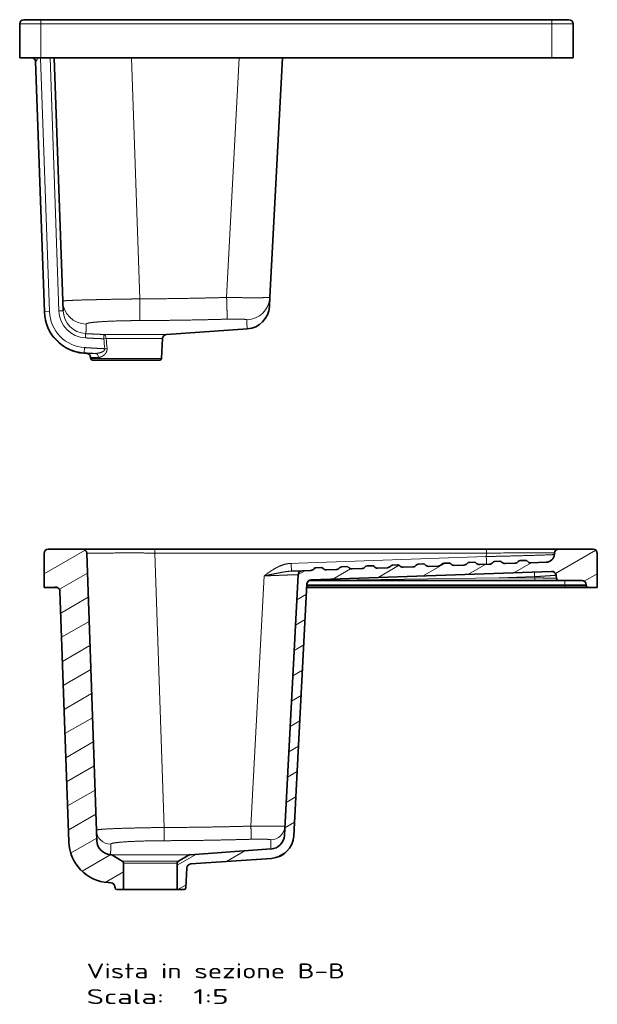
# Model space of a CAD drawing. Extents: x 34 to 383, y 7 to 271.
# Tile 3 of 3: x 247 to 383, y 40 to 271. Entities that reach past the tile are written whole.
import ezdxf
from ezdxf.enums import TextEntityAlignment as Align

# ---------------------------------------------------------------- set-up
doc = ezdxf.new("R2010")
doc.units = 0
doc.layers.get('0').update_dxf_attribs({"lineweight": 13})
doc.styles.get("Standard").update_dxf_attribs({"font": 'isocp.shx'})

# ---------------------------------------------------------------- blocks, each defined once
blk = doc.blocks.new('BLOCK14')
at = {"color": 7, "lineweight": 35}
for p, q in [((5, 0), (25, 0)), ((25, 0), (625, 0)), ((625, 0), (645, 0)), ((0, -45), (0, -5)), ((650, -45), (650, -5)), ((25, -45), (0, -45)), ((25, -45), (625, -45)), ((40.6, -45), (50.5, -330.7)), ((293.9, -326.2), (308.7, -45)), ((308.7, -45), (612, -45)), ((612, -45), (639, -45)), ((650, -45), (625, -45)), ((18.7, -49.3), (29, -343.1)), ((172.5, -369.9), (267.4, -363.3)), ((167.8, -374.6), (166.6, -398.1)), ((164.6, -400), (85.4, -400)), ((93.5, -400), (156.5, -400))]:
    blk.add_line(p, q, dxfattribs=at)
at = {"color": 7, "lineweight": 13, "ltscale": 0.125}
for p, q in [((25, 0), (25, -5)), ((625, 0), (625, -5)), ((50.9, -341.9), (45.9, -342.1))]:
    blk.add_line(p, q, dxfattribs=at)
at = {"color": 7, "lineweight": 13}
for p, q in [((0, -5), (25, -5)), ((25, -45), (25, -5)), ((25, -5), (625, -5)), ((625, -5), (650, -5)), ((625, -45), (625, -5)), ((24.6, -45), (35, -342.9)), ((45.9, -342.1), (35.6, -45)), ((131.3, -45), (141.2, -328)), ((243.1, -326.4), (257.8, -45)), ((99, -369.9), (172.5, -369.9)), ((101.5, -374.6), (167.8, -374.6)), ((166.6, -398.1), (83.4, -398.1))]:
    blk.add_line(p, q, dxfattribs=at)
at = {"color": 7, "lineweight": 35, "ltscale": 0.124214}
blk.add_line((11, -45), (16, -45), dxfattribs=at)
at = {"color": 7, "lineweight": 35, "ltscale": 0.279807}
blk.add_line((50.5, -330.7), (50.9, -341.9), dxfattribs=at)
at = {"color": 7, "lineweight": 35, "ltscale": 0.266643}
blk.add_line((293.4, -336.8), (293.9, -326.2), dxfattribs=at)
at = {"color": 7, "lineweight": 13, "ltscale": 0.15}
blk.add_line((29, -343.1), (35, -342.9), dxfattribs=at)
at = {"color": 7, "lineweight": 35, "ltscale": 0.014673}
blk.add_line((29, -343.1), (29, -343.7), dxfattribs=at)
at = {"color": 7, "lineweight": 13, "ltscale": 0.124875}
blk.add_line((77.4, -368.9), (77.2, -373.9), dxfattribs=at)
at = {"color": 7, "lineweight": 13, "ltscale": 0.124787}
blk.add_line((99, -369.9), (98.8, -374.9), dxfattribs=at)
at = {"color": 7, "lineweight": 13, "ltscale": 0.068726}
blk.add_line((101.5, -374.6), (98.8, -374.9), dxfattribs=at)
at = {"color": 7, "lineweight": 35, "ltscale": 0.080778}
blk.add_line((75.5, -391.8), (78.7, -392.1), dxfattribs=at)
at = {"color": 7, "lineweight": 13, "ltscale": 0.149904}
blk.add_line((76.3, -385.3), (75.9, -391.3), dxfattribs=at)
at = {"color": 7, "lineweight": 13, "ltscale": 0.260438}
blk.add_line((89.1, -392.1), (78.7, -392.1), dxfattribs=at)
at = {"color": 7, "lineweight": 13, "ltscale": 0.066622}
blk.add_line((102.6, -386.3), (99.9, -386.6), dxfattribs=at)
at = {"color": 7, "lineweight": 35, "ltscale": 0.033104}
blk.add_line((83.3, -396.8), (83.4, -398.1), dxfattribs=at)
at = {"color": 7, "lineweight": 13, "ltscale": 0.234321}
blk.add_line((92.7, -396.8), (83.3, -396.8), dxfattribs=at)
at = {"color": 7, "lineweight": 35}
for centre, radius, start, end in [((5, -5), 5, 90, 180), ((645, -5), 5, 0, 90), ((13.7, -49.5), 5, 2, 63.043), ((79, -342), 50, 182, 266), ((265.4, -335.4), 28, 274, 357), ((172.8, -374.9), 5, 94, 177), ((78.3, -397), 5, 3, 86), ((85.4, -398), 2, 182.9999, 269.9999), ((164.6, -398), 2, 270, 357.0001)]:
    blk.add_arc(centre, radius, start, end, dxfattribs=at)
at = {"color": 7, "lineweight": 13}
for centre, radius, start, end in [((3972, -4.7), 3890.9, 185.4601, 185.633), ((4740.4, 36.4), 4657, 185.0635, 185.208), ((72.3, -388.6), 4.52, 313.7337, 322.7367), ((210.2, 1836), 2231.4, 266.5494, 266.8881)]:
    blk.add_arc(centre, radius, start, end, dxfattribs=at)
for centre, major_axis, ratio, start_param, end_param in [((78.5, -329.7), (28, 1), 0.997666, 3.141593, 4.662893), ((266, -324.7), (28, -1.5), 0.998116, 4.798227, 6.283163), ((78.9, -341.4), (0, -50), 0.999491, 4.746662, 6.222568), ((78.9, -341.4), (-0.3, -44), 0.999335, 4.753022, 6.22891), ((78.9, -340.9), (0.4, -33), 0.998972, 4.734166, 6.216503), ((78.9, -340.9), (0.3, -28), 0.998611, 4.737075, 6.219387), ((98.8, -374.9), (0, -5), 0.548065, 1.623156, 3.071779), ((88.8, -397), (0, -5), 0.775062, 1.623157, 3.07178)]:
    blk.add_ellipse(centre, major_axis=major_axis, ratio=ratio, start_param=start_param, end_param=end_param, dxfattribs=at)
for points, knots in [([(20.8, -45), (20.7, -45.4), (20.6, -45.8), (20.5, -46.2), (20.3, -47.1), (19.9, -47.9), (19.7, -48.2), (19.3, -48.8), (19, -49.1), (18.8, -49.2), (18.8, -49.2), (18.7, -49.3), (18.7, -49.3), (18.7, -49.3), (18.7, -49.3)], [0, 0, 0, 0, 0, 0, 3.179701, 3.179701, 3.179701, 7.383808, 7.383808, 7.383808, 12.275856, 12.275856, 12.275856, 12.29771, 12.29771, 12.29771, 12.29771, 12.29771, 12.29771]), ([(50.5, -330.7), (50.5, -330.6), (51.2, -330.4), (52.5, -330.3), (57.2, -329.9), (65.2, -329.6), (70.8, -329.4), (83.2, -329.1), (97.5, -328.8), (104.8, -328.6), (116.5, -328.4), (128.4, -328.2), (132.7, -328.2), (137, -328.1), (141.2, -328)], [0, 0, 0, 0, 0, 0, 38.657455, 38.657455, 38.657455, 94.559959, 94.559959, 94.559959, 148.461827, 148.461827, 148.461827, 177.864776, 177.864776, 177.864776, 177.864776, 177.864776, 177.864776]), ([(243.1, -326.4), (231, -326.7), (218.9, -327), (206.7, -327.3), (186.4, -327.6), (166, -327.9), (157.7, -328), (149.5, -328), (141.2, -328)], [0, 0, 0, 0, 0, 0, 92.122452, 92.122452, 92.122452, 154.068752, 154.068752, 154.068752, 154.068752, 154.068752, 154.068752]), ([(141.2, -328), (141.2, -330.4), (141.2, -332.7), (141.3, -334.9), (141.3, -339.3), (141.3, -343.6), (141.3, -345.5), (141.3, -348.5), (141.3, -351), (141.3, -351.8), (141.3, -352.7), (141.3, -353.3), (141.3, -353.4), (141.3, -353.5), (141.3, -353.5)], [0, 0, 0, 0, 0, 0, 12.588468, 12.588468, 12.588468, 24.176516, 24.176516, 24.176516, 29.74794, 29.74794, 29.74794, 31.558992, 31.558992, 31.558992, 31.558992, 31.558992, 31.558992]), ([(243.1, -326.4), (247.4, -326.5), (251.7, -326.5), (255.9, -326.6), (264.1, -326.6), (272, -326.7), (275.7, -326.7), (282, -326.7), (287.2, -326.6), (289.3, -326.5), (291.9, -326.4), (293.4, -326.3), (293.7, -326.3), (293.9, -326.2), (293.9, -326.2)], [0, 0, 0, 0, 0, 0, 27.855375, 27.855375, 27.855375, 53.918628, 53.918628, 53.918628, 74.774554, 74.774554, 74.774554, 86.743541, 86.743541, 86.743541, 86.743541, 86.743541, 86.743541]), ([(243.1, -326.4), (243.1, -328.7), (243.2, -331), (243.3, -333.3), (243.4, -337.7), (243.5, -342), (243.6, -343.9), (243.7, -346.9), (243.7, -349.4), (243.8, -350.2), (243.8, -351.1), (243.8, -351.6), (243.8, -351.7), (243.8, -351.8), (243.8, -351.9)], [0, 0, 0, 0, 0, 0, 12.627423, 12.627423, 12.627423, 24.233446, 24.233446, 24.233446, 29.764479, 29.764479, 29.764479, 31.590324, 31.590324, 31.590324, 31.590324, 31.590324, 31.590324]), ([(78.1, -357.7), (78.1, -358.2), (78.1, -358.7), (78.1, -359.2), (78.1, -360.5), (78.1, -361.8), (78.1, -362.5), (78.1, -363.8), (78, -365), (78, -365.5), (77.9, -366.2), (77.8, -366.8), (77.8, -367), (77.7, -367.6), (77.6, -368.1), (77.6, -368.4), (77.5, -368.7), (77.4, -368.9)], [0, 0, 0, 0, 0, 0, 53.601818, 53.601818, 53.601818, 133.498803, 133.498803, 133.498803, 186.856732, 186.856732, 186.856732, 213.649052, 213.649052, 213.649052, 267.30883, 267.30883, 267.30883, 267.30883, 267.30883, 267.30883]), ([(78.1, -357.7), (78.1, -357.2), (79.1, -356.7), (81.3, -356.2), (87.6, -355.3), (97.3, -354.7), (103.1, -354.4), (113.9, -353.9), (125.8, -353.7), (130.9, -353.6), (136.1, -353.6), (141.3, -353.5)], [0, 0, 0, 0, 0, 0, 58.608328, 58.608328, 58.608328, 119.059908, 119.059908, 119.059908, 163.115601, 163.115601, 163.115601, 163.115601, 163.115601, 163.115601]), ([(243.8, -351.9), (231.7, -352.2), (219.6, -352.5), (207.3, -352.8), (186.8, -353.1), (166.2, -353.4), (157.9, -353.4), (149.6, -353.5), (141.3, -353.5)], [0, 0, 0, 0, 0, 0, 92.369623, 92.369623, 92.369623, 154.502818, 154.502818, 154.502818, 154.502818, 154.502818, 154.502818]), ([(243.8, -351.9), (246, -351.8), (248.2, -351.8), (250.4, -351.7), (255.7, -351.7), (260.3, -351.8), (262.7, -351.9), (265.3, -352.1), (266.5, -352.4), (266.8, -352.5), (266.9, -352.5), (266.9, -352.6)], [0, 0, 0, 0, 0, 0, 22.846739, 22.846739, 22.846739, 56.692781, 56.692781, 56.692781, 71.641215, 71.641215, 71.641215, 71.641215, 71.641215, 71.641215]), ([(267.4, -363.3), (267.4, -363.3), (267.4, -363.3), (267.3, -362.8), (267.3, -362.6), (267.2, -362.4), (267.2, -362.1), (267.1, -361.2), (267, -360.1), (267, -359.4), (266.9, -357.6), (266.9, -355.8), (266.9, -354.7), (266.9, -353.7), (266.9, -352.6)], [0, 0, 0, 0, 0, 0, 0.494271, 0.494271, 0.494271, 63.874445, 63.874445, 63.874445, 168.099541, 168.099541, 168.099541, 285.05987, 285.05987, 285.05987, 285.05987, 285.05987, 285.05987]), ([(99, -369.9), (96.8, -369.8), (94.5, -369.7), (92.1, -369.6), (87.9, -369.4), (83.3, -369.2), (81.4, -369.1), (79.4, -369), (77.4, -368.9)], [0, 0, 0, 0, 0, 0, 32.013645, 32.013645, 32.013645, 54.130929, 54.130929, 54.130929, 54.130929, 54.130929, 54.130929]), ([(98.8, -374.9), (97, -374.8), (95.1, -374.8), (93.1, -374.7), (89, -374.5), (84.5, -374.3), (82.2, -374.2), (79.7, -374), (77.2, -373.9)], [674.312768, 674.312768, 674.312768, 674.312768, 674.312768, 674.312768, 699.064503, 699.064503, 699.064503, 723.952956, 723.952956, 723.952956, 723.952956, 723.952956, 723.952956]), ([(76.3, -385.3), (81.5, -385.6), (86.3, -385.9), (90.5, -386.1), (94.8, -386.4), (98.6, -386.5), (99, -386.6), (99.5, -386.6), (99.9, -386.6)], [113.229146, 113.229146, 113.229146, 113.229146, 113.229146, 113.229146, 161.452025, 161.452025, 161.452025, 168.312803, 168.312803, 168.312803, 168.312803, 168.312803, 168.312803]), ([(99.9, -386.6), (99.9, -386.7), (100, -386.8), (100, -386.9), (100, -387.1), (100, -387.4), (99.9, -387.5), (99.8, -387.8), (99.7, -388), (99.7, -388.1), (99.5, -388.4), (99.4, -388.6), (99.3, -388.7), (99.1, -388.9), (98.8, -389.1), (98.7, -389.2), (98.4, -389.5), (98.1, -389.7), (97.9, -389.8), (97, -390.3), (96.2, -390.7), (95.5, -391), (93.8, -391.5), (92.1, -391.9), (91.1, -392), (90.1, -392.1), (89.1, -392.1)], [0, 0, 0, 0, 0, 0, 1.095859, 1.095859, 1.095859, 2.687686, 2.687686, 2.687686, 4.290019, 4.290019, 4.290019, 6.175676, 6.175676, 6.175676, 8.633382, 8.633382, 8.633382, 11.896799, 11.896799, 11.896799, 23.278234, 23.278234, 23.278234, 38.127603, 38.127603, 38.127603, 38.127603, 38.127603, 38.127603]), ([(102.6, -386.3), (102.6, -386.8), (102.6, -387.2), (102.6, -387.6), (102.5, -388.2), (102.4, -388.8), (102.4, -388.9), (102.3, -389.3), (102.2, -389.6), (102.1, -389.8), (101.9, -390.2), (101.8, -390.5), (101.7, -390.7), (101.5, -391.1), (101.3, -391.4), (101.2, -391.6), (100.9, -392), (100.6, -392.4), (100.5, -392.6), (99.9, -393.2), (99.4, -393.7), (99, -394.1), (98.1, -394.8), (97.3, -395.3), (96.8, -395.6), (95.8, -396.1), (94.7, -396.5), (94, -396.7), (93.4, -396.8), (92.7, -396.8)], [0, 0, 0, 0, 0, 0, 3.183098, 3.183098, 3.183098, 4.429574, 4.429574, 4.429574, 6.28589, 6.28589, 6.28589, 8.28994, 8.28994, 8.28994, 10.739775, 10.739775, 10.739775, 13.714231, 13.714231, 13.714231, 21.148774, 21.148774, 21.148774, 28.761346, 28.761346, 28.761346, 39.424538, 39.424538, 39.424538, 39.424538, 39.424538, 39.424538])]:
    blk.add_open_spline(points, degree=5, knots=knots, dxfattribs=at)
blk = doc.blocks.new('BLOCK15')
at = {"color": 7, "lineweight": 13}
for s, p, p2 in [('Scala:', (-534.5, -50), (-534.5, -141.1)), ('Vista in sezione B-B', (-504.3, -50), (-504.3, -353.6)), ('  1:5', (-534.5, -141.1), (-534.5, -217))]:
    blk.add_text(s, height=17.5, rotation=270, dxfattribs=at).set_placement(p, p2, align=Align.FIT)
blk = doc.blocks.new('BLOCK16')
at = {"color": 7, "lineweight": 35, "ltscale": 0.275}
for p, q in [((-45, 0), (-45, -11)), ((-45, -639), (-45, -650))]:
    blk.add_line(p, q, dxfattribs=at)
at = {"color": 7, "lineweight": 35}
for p, q in [((-5, 0), (-45, 0)), ((0, -5), (0, -45.2)), ((-343.7, -29), (-49.3, -18.7)), ((0, -130), (0, -45.2)), ((-342.5, -62), (-4.8, -50.2)), ((-400, -93.5), (-400, -156.5)), ((-369.1, -93.5), (-400, -93.5)), ((0, -519.9), (0, -130)), ((-369.1, -156.5), (-400, -156.5)), ((-374.6, -167.8), (-398.1, -166.6)), ((-369.9, -172.5), (-363.3, -267.4)), ((-359, -171.7), (-352.3, -266.6)), ((-336.2, -282.4), (-30.1, -298.4)), ((-336.8, -293.4), (-40.7, -308.9)), ((-45, -308.7), (-45, -612)), ((-37, -576.4), (-37, -310.9)), ((-36, -313.7), (-26.1, -596.3)), ((0, -543.9), (0, -519.9)), ((0, -601.1), (0, -543.9)), ((-37, -576.4), (-37, -604.9)), ((-45, -612), (-45, -639)), ((-37, -604.9), (-37, -632)), ((0, -604.6), (0, -645)), ((-45, -650), (-5, -650))]:
    blk.add_line(p, q, dxfattribs=at)
at = {"color": 7, "lineweight": 35, "ltscale": 0.124214}
blk.add_line((-45, -11), (-45, -16), dxfattribs=at)
at = {"color": 7, "lineweight": 35, "ltscale": 0.080778}
blk.add_line((-392.1, -78.7), (-391.8, -75.5), dxfattribs=at)
at = {"color": 7, "lineweight": 35, "ltscale": 0.356926}
for p, q in [((-366.5, -92), (-359.3, -79.6)), ((-366.5, -158), (-359.3, -170.4))]:
    blk.add_line(p, q, dxfattribs=at)
at = {"color": 7, "lineweight": 13}
for p, q in [((-359.3, -79.6), (-359.3, -170.4)), ((-359, -78.3), (-359, -171.7)), ((-366.5, -158), (-366.5, -92)), ((-369.1, -156.5), (-369.1, -93.5)), ((-4.6, -130), (-327.1, -141.2)), ((-4.6, -130), (-4.6, -299.8)), ((-325.4, -243.1), (-31.5, -258.5)), ((-16.4, -299.1), (-8.7, -519.5)), ((-4.6, -299.8), (-4.6, -469.3)), ((-43, -308.8), (-43, -612)), ((-42, -308.8), (-42, -612)), ((-33.7, -534.6), (-36.7, -311.4)), ((-4.6, -519.9), (-4.6, -469.3)), ((-33.7, -576.4), (-33.7, -534.6)), ((-32.3, -576.2), (-33.7, -534.6)), ((-43, -612), (-43, -637)), ((-42, -612), (-42, -637))]:
    blk.add_line(p, q, dxfattribs=at)
at = {"color": 7, "lineweight": 35, "ltscale": 0.014517}
blk.add_line((-359, -78.3), (-358.9, -77.8), dxfattribs=at)
at = {"color": 7, "lineweight": 35, "ltscale": 0.202552}
for p, q in [((-400, -85.4), (-400, -93.5)), ((-400, -156.5), (-400, -164.6))]:
    blk.add_line(p, q, dxfattribs=at)
at = {"color": 7, "lineweight": 35, "ltscale": 0.033104}
blk.add_line((-396.8, -83.3), (-398.1, -83.4), dxfattribs=at)
at = {"color": 7, "lineweight": 13, "ltscale": 0.114106}
for p, q in [((-4.6, -130), (0, -130)), ((-4.6, -519.9), (0, -519.9))]:
    blk.add_line(p, q, dxfattribs=at)
at = {"color": 7, "lineweight": 35, "ltscale": 0.314512}
blk.add_line((-25.4, -303.2), (-25.8, -290.7), dxfattribs=at)
at = {"color": 7, "lineweight": 13, "ltscale": 0.220698}
blk.add_line((-16.4, -299.1), (-16.7, -290.3), dxfattribs=at)
at = {"color": 7, "lineweight": 35, "ltscale": 0.254334}
blk.add_line((-25.4, -303.2), (-25, -313.4), dxfattribs=at)
at = {"color": 7, "lineweight": 35, "ltscale": 0.15}
for p, q in [((-21.8, -319.5), (-21.6, -325.5)), ((-20.8, -349.5), (-20.5, -355.5)), ((-19.7, -379.5), (-19.5, -385.5)), ((-18.7, -409.5), (-18.5, -415.5)), ((-17.6, -439.5), (-17.4, -445.5)), ((-16.6, -469.5), (-16.4, -475.4)), ((-15.5, -499.4), (-15.3, -505.4)), ((-14.5, -529.4), (-14.3, -535.4)), ((-13.4, -559.4), (-13.2, -565.4))]:
    blk.add_line(p, q, dxfattribs=at)
at = {"color": 7, "lineweight": 35, "ltscale": 0.28775}
for p, q in [((-24.4, -331.9), (-24, -343.4)), ((-23.3, -361.9), (-22.9, -373.4)), ((-22.3, -391.9), (-21.9, -403.4)), ((-21.2, -421.8), (-20.8, -433.3)), ((-20.2, -451.8), (-19.8, -463.3)), ((-19.1, -481.8), (-18.7, -493.3)), ((-18.1, -511.8), (-17.7, -523.3)), ((-17, -541.8), (-16.6, -553.3))]:
    blk.add_line(p, q, dxfattribs=at)
at = {"color": 7, "lineweight": 13, "ltscale": 0.103392}
blk.add_line((-8.7, -519.5), (-4.6, -519.9), dxfattribs=at)
at = {"color": 7, "lineweight": 13, "ltscale": 0.081537}
blk.add_line((-33.7, -576.4), (-37, -576.4), dxfattribs=at)
at = {"color": 7, "lineweight": 13, "ltscale": 0.036614}
blk.add_line((-33.7, -576.4), (-32.3, -576.2), dxfattribs=at)
at = {"color": 7, "lineweight": 35, "ltscale": 0.452789}
blk.add_line((-16, -571.7), (-15.4, -589.8), dxfattribs=at)
at = {"color": 7, "lineweight": 35, "ltscale": 0.096568}
blk.add_line((-34.4, -601.9), (-30.5, -601.5), dxfattribs=at)
at = {"color": 7, "lineweight": 35, "ltscale": 0.042093}
blk.add_line((-6.2, -599.5), (-4.6, -599.6), dxfattribs=at)
at = {"color": 7, "lineweight": 35, "ltscale": 0.086576}
blk.add_line((0, -604.6), (0, -601.1), dxfattribs=at)
at = {"color": 7, "lineweight": 13, "ltscale": 0.05}
blk.add_line((-45, -612), (-43, -612), dxfattribs=at)
at = {"color": 7, "lineweight": 13, "ltscale": 0.025}
blk.add_line((-42, -612), (-43, -612), dxfattribs=at)
at = {"color": 7, "lineweight": 13, "ltscale": 0.125}
blk.add_line((-37, -612), (-42, -612), dxfattribs=at)
at = {"color": 7, "lineweight": 35, "ltscale": 0.025}
blk.add_line((-42, -637), (-43, -637), dxfattribs=at)
at = {"color": 7, "lineweight": 35}
for centre, radius, start, end in [((-5, -5), 5, 0, 90), ((-43, -11), 2, 180, 202.7227), ((-49.5, -13.7), 5, 272, 382.7227), ((-342, -79), 50, 92, 176), ((-5, -45.2), 5, 272, 360), ((-342, -79), 17, 92, 175.9999), ((-397, -78.3), 5, 273, 356), ((-361.9, -78.1), 3, 330, 356), ((-398, -85.4), 2, 92.9999, 179.9999), ((-369.1, -90.5), 3, 270.0001, 329.9999), ((-369.1, -159.5), 3, 30.0001, 89.9999), ((-398, -164.6), 2, 180, 267), ((-374.9, -172.8), 5, 4, 87), ((-361.9, -171.9), 3, 4, 30), ((-335.4, -265.4), 28, 184, 267), ((-335.4, -265.4), 17, 184, 267), ((-30.4, -303.4), 5, 2, 87), ((-41, -313.9), 5, 2, 87), ((-20, -313.2), 5, 182, 233.3178), ((-24.8, -319.6), 3, 2, 53.3178), ((-19.4, -331.7), 5, 130.6822, 182), ((-24.6, -325.6), 3, 310.6822, 362), ((-19, -343.2), 5, 182, 233.3178), ((-18.3, -361.7), 5, 130.6822, 182), ((-23.8, -349.6), 3, 2, 53.3178), ((-23.5, -355.6), 3, 310.6822, 362), ((-17.9, -373.2), 5, 182, 233.3178), ((-22.7, -379.6), 3, 2, 53.3178), ((-17.3, -391.7), 5, 130.6822, 182), ((-22.5, -385.6), 3, 310.6822, 362), ((-16.9, -403.2), 5, 182, 233.3178), ((-21.7, -409.6), 3, 2, 53.3178), ((-21.4, -415.6), 3, 310.6822, 362), ((-16.2, -421.7), 5, 130.6822, 182), ((-15.8, -433.2), 5, 182, 233.3178), ((-20.6, -439.6), 3, 2, 53.3178), ((-15.2, -451.6), 5, 130.6822, 182), ((-20.4, -445.6), 3, 310.6822, 362), ((-14.8, -463.1), 5, 182, 233.3178), ((-19.6, -469.6), 3, 2, 53.3178), ((-14.1, -481.6), 5, 130.6822, 182), ((-19.4, -475.6), 3, 310.6822, 362), ((-13.7, -493.1), 5, 182, 233.3178), ((-18.5, -499.5), 3, 2, 53.3178), ((-13.1, -511.6), 5, 130.6822, 182), ((-18.3, -505.5), 3, 310.6822, 362), ((-12.7, -523.1), 5, 182, 233.3178), ((-17.5, -529.5), 3, 2, 53.3178), ((-12, -541.6), 5, 130.6822, 182), ((-17.3, -535.5), 3, 310.6822, 362), ((-11.6, -553.1), 5, 182, 233.3178), ((-16.4, -559.5), 3, 2, 53.3178), ((-16.2, -565.5), 3, 310.6822, 362), ((-11, -571.6), 5, 130.6822, 182), ((-5.4, -589.5), 10, 182, 265), ((-31.1, -596.5), 5, 277, 362), ((-5, -604.6), 5, 0, 85), ((-34, -604.9), 3, 97, 180), ((-42, -632), 5, 270, 360), ((-43, -639), 2, 90, 180), ((-5, -645), 5, 270, 360)]:
    blk.add_arc(centre, radius, start, end, dxfattribs=at)
at = {"color": 7, "lineweight": 13}
for centre, radius, start, end in [((-274.1, -14052.9), 13911.8, 90.21816, 90.28191), ((-14362.6, -597.4), 14358.2, 0.21901, 0.30932)]:
    blk.add_arc(centre, radius, start, end, dxfattribs=at)
for centre, major_axis, ratio, start_param, end_param in [((-329.7, -78.5), (0.6, -17), 0.997666, 3.141593, 4.662893), ((-324.7, -266), (-0.9, -17), 0.998116, 4.798227, 6.278494), ((-15.8, -290.3), (-9.99, -0.35), 0.003053, 4.799602, 6.283185), ((-7.8, -519.5), (-9.99, -0.35), 0.003053, 4.799602, 6.283186), ((-31.8, -576.2), (5, 0.17), 0.003053, 6.283185, 7.941195)]:
    blk.add_ellipse(centre, major_axis=major_axis, ratio=ratio, start_param=start_param, end_param=end_param, dxfattribs=at)
for points, knots in [([(-4.6, -130), (-4.5, -119.7), (-4.5, -109.4), (-4.5, -99.3), (-4.5, -81.3), (-4.6, -66.4), (-4.6, -60.4), (-4.7, -54.1), (-4.8, -51), (-4.8, -50.5), (-4.8, -50.2), (-4.8, -50.2)], [0, 0, 0, 0, 0, 0, 91.02402, 91.02402, 91.02402, 171.641029, 171.641029, 171.641029, 202.9875, 202.9875, 202.9875, 202.9875, 202.9875, 202.9875]), ([(-330.3, -61.5), (-330.1, -61.5), (-329.8, -62.2), (-329.6, -63.6), (-329, -69), (-328.5, -78.3), (-328.2, -85.2), (-327.8, -98.8), (-327.5, -114.1), (-327.3, -121), (-327.2, -129.2), (-327.1, -137.6), (-327.1, -138.8), (-327.1, -140), (-327.1, -141.2)], [0, 0, 0, 0, 0, 0, 42.936231, 42.936231, 42.936231, 110.264783, 110.264783, 110.264783, 162.485759, 162.485759, 162.485759, 171.494334, 171.494334, 171.494334, 171.494334, 171.494334, 171.494334]), ([(-346.7, -78.3), (-347, -78.3), (-347.4, -78.3), (-347.8, -78.3), (-348.9, -78.3), (-350, -78.3), (-350.6, -78.3), (-351.7, -78.3), (-352.8, -78.3), (-353.1, -78.3), (-353.8, -78.3), (-354.5, -78.3), (-354.8, -78.3), (-355.5, -78.3), (-356.2, -78.2), (-356.5, -78.2), (-357.4, -78.1), (-358, -78), (-358.3, -77.9), (-358.6, -77.9), (-358.7, -77.8), (-358.8, -77.8), (-358.8, -77.8), (-358.8, -77.8), (-358.9, -77.8), (-358.9, -77.8), (-358.9, -77.8)], [0, 0, 0, 0, 0, 0, 37.613001, 37.613001, 37.613001, 114.157652, 114.157652, 114.157652, 151.767816, 151.767816, 151.767816, 189.289235, 189.289235, 189.289235, 237.413052, 237.413052, 237.413052, 316.365129, 316.365129, 316.365129, 346.739453, 346.739453, 346.739453, 346.810054, 346.810054, 346.810054, 346.810054, 346.810054, 346.810054]), ([(-346.7, -78.3), (-346.2, -78.3), (-345.7, -79.3), (-345.2, -81.4), (-344.4, -87.7), (-343.7, -97.5), (-343.4, -103.2), (-343, -113.9), (-342.7, -125.8), (-342.6, -130.9), (-342.6, -136.1), (-342.6, -141.3)], [0, 0, 0, 0, 0, 0, 58.671728, 58.671728, 58.671728, 119.161532, 119.161532, 119.161532, 163.027169, 163.027169, 163.027169, 163.027169, 163.027169, 163.027169]), ([(-340.9, -243.5), (-341.2, -231.5), (-341.5, -219.3), (-341.8, -207.1), (-342.2, -186.7), (-342.4, -166.1), (-342.5, -157.8), (-342.5, -149.6), (-342.6, -141.3)], [0, 0, 0, 0, 0, 0, 92.275202, 92.275202, 92.275202, 154.334289, 154.334289, 154.334289, 154.334289, 154.334289, 154.334289]), ([(-325.4, -243.1), (-325.8, -231), (-326.1, -218.9), (-326.3, -206.7), (-326.7, -186.4), (-326.9, -166), (-327, -157.7), (-327, -149.5), (-327.1, -141.2)], [0, 0, 0, 0, 0, 0, 92.122452, 92.122452, 92.122452, 154.068752, 154.068752, 154.068752, 154.068752, 154.068752, 154.068752]), ([(-340.9, -243.5), (-340.8, -245.7), (-340.8, -247.9), (-340.8, -250.1), (-340.7, -255.4), (-340.8, -260), (-340.9, -262.3), (-341.1, -264.9), (-341.4, -266.2), (-341.5, -266.4), (-341.6, -266.5), (-341.7, -266.5)], [0, 0, 0, 0, 0, 0, 22.834854, 22.834854, 22.834854, 56.678601, 56.678601, 56.678601, 71.616824, 71.616824, 71.616824, 71.616824, 71.616824, 71.616824]), ([(-325.4, -243.1), (-327.3, -243.1), (-329.1, -243.2), (-330.9, -243.2), (-334, -243.3), (-336.7, -243.4), (-337.8, -243.4), (-339.2, -243.5), (-340.2, -243.5), (-340.4, -243.5), (-340.7, -243.5), (-340.8, -243.5), (-340.9, -243.5), (-340.9, -243.5), (-340.9, -243.5)], [0, 0, 0, 0, 0, 0, 11.387876, 11.387876, 11.387876, 19.162024, 19.162024, 19.162024, 22.713209, 22.713209, 22.713209, 23.640026, 23.640026, 23.640026, 23.640026, 23.640026, 23.640026]), ([(-325.4, -243.1), (-325.5, -246.4), (-325.5, -249.8), (-325.5, -253.2), (-325.5, -259.8), (-325.6, -266.1), (-325.6, -269.2), (-325.6, -274.4), (-325.6, -278.5), (-325.6, -280.1), (-325.6, -281.8), (-325.6, -282.7), (-325.6, -282.9), (-325.6, -282.9), (-325.6, -282.9)], [0, 0, 0, 0, 0, 0, 24.493082, 24.493082, 24.493082, 49.273442, 49.273442, 49.273442, 70.556871, 70.556871, 70.556871, 79.862906, 79.862906, 79.862906, 79.862906, 79.862906, 79.862906]), ([(-16.7, -290.3), (-16.8, -288.1), (-17.1, -285.9), (-17.5, -283.9), (-18.8, -279.2), (-20.7, -275.1), (-21.9, -272.8), (-24.1, -268.9), (-26.5, -265.3), (-27.6, -263.7), (-29, -261.8), (-30.4, -260), (-30.6, -259.7), (-30.9, -259.3), (-31.2, -258.9), (-31.2, -258.9), (-31.3, -258.8), (-31.3, -258.7), (-31.4, -258.7), (-31.4, -258.6), (-31.4, -258.6), (-31.5, -258.5), (-31.5, -258.5), (-31.5, -258.5)], [0, 0, 0, 0, 0, 0, 18.856695, 18.856695, 18.856695, 43.827434, 43.827434, 43.827434, 64.457033, 64.457033, 64.457033, 68.843354, 68.843354, 68.843354, 69.574408, 69.574408, 69.574408, 69.939935, 69.939935, 69.939935, 70.305462, 70.305462, 70.305462, 70.305462, 70.305462, 70.305462]), ([(-30.1, -298.4), (-30.1, -298.4), (-30, -297.7), (-30.1, -296.3), (-30.2, -291.7), (-30.4, -284.6), (-30.6, -280), (-30.9, -272.9), (-31.2, -265.5), (-31.3, -263.1), (-31.4, -260.8), (-31.5, -258.5)], [0, 0, 0, 0, 0, 0, 35.880136, 35.880136, 35.880136, 83.027863, 83.027863, 83.027863, 104.106999, 104.106999, 104.106999, 104.106999, 104.106999, 104.106999]), ([(-25.8, -290.7), (-25.9, -288.3), (-26.2, -286), (-26.5, -283.5), (-27.4, -278.5), (-28.4, -273.4), (-28.9, -270.7), (-29.6, -267.4), (-30.3, -264), (-30.5, -263.3), (-30.7, -262.4), (-30.9, -261.4), (-31, -260.8), (-31.1, -260.2), (-31.3, -259.6), (-31.3, -259.3), (-31.4, -258.9), (-31.5, -258.5), (-31.5, -258.5), (-31.5, -258.5), (-31.5, -258.5)], [0, 0, 0, 0, 0, 0, 26.989452, 26.989452, 26.989452, 54.64698, 54.64698, 54.64698, 61.613109, 61.613109, 61.613109, 64.441478, 64.441478, 64.441478, 67.929296, 67.929296, 67.929296, 68.164935, 68.164935, 68.164935, 68.164935, 68.164935, 68.164935]), ([(-352.3, -266.6), (-352.3, -266.6), (-352.3, -266.6), (-351.8, -266.6), (-351.6, -266.5), (-351.4, -266.5), (-351.1, -266.5), (-350.2, -266.5), (-349.1, -266.5), (-348.4, -266.5), (-346.7, -266.4), (-344.8, -266.5), (-343.8, -266.5), (-342.7, -266.5), (-341.7, -266.5)], [0, 0, 0, 0, 0, 0, 0.493545, 0.493545, 0.493545, 64.060019, 64.060019, 64.060019, 168.27707, 168.27707, 168.27707, 284.879095, 284.879095, 284.879095, 284.879095, 284.879095, 284.879095]), ([(-8.7, -519.5), (-8.4, -532.7), (-8.1, -546), (-7.8, -558.8), (-7.3, -576.9), (-6.8, -590), (-6.7, -593.8), (-6.5, -597.5), (-6.3, -599.1), (-6.3, -599.3), (-6.3, -599.5), (-6.2, -599.5)], [0, 0, 0, 0, 0, 0, 109.858144, 109.858144, 109.858144, 168.790492, 168.790492, 168.790492, 187.859782, 187.859782, 187.859782, 187.859782, 187.859782, 187.859782]), ([(-4.5, -596.4), (-4.4, -593.1), (-4.4, -588), (-4.4, -581.3), (-4.4, -569.7), (-4.4, -556.6), (-4.4, -552), (-4.4, -547.3), (-4.5, -542.5)], [0, 0, 0, 0, 0, 0, 84.98876, 84.98876, 84.98876, 128.419387, 128.419387, 128.419387, 128.419387, 128.419387, 128.419387]), ([(-33.7, -576.4), (-33.8, -580.6), (-33.9, -584.8), (-33.9, -588.9), (-34.1, -594.9), (-34.2, -599.1), (-34.2, -600.4), (-34.3, -601.5), (-34.3, -601.9), (-34.4, -601.9), (-34.4, -601.9), (-34.4, -601.9)], [0, 0, 0, 0, 0, 0, 37.959995, 37.959995, 37.959995, 60.963526, 60.963526, 60.963526, 66.101811, 66.101811, 66.101811, 66.101811, 66.101811, 66.101811]), ([(-32.3, -576.2), (-32.1, -580.4), (-31.8, -584.6), (-31.6, -588.6), (-31.2, -594.3), (-30.9, -598.5), (-30.8, -599.6), (-30.7, -600.8), (-30.6, -601.3), (-30.6, -601.4), (-30.5, -601.5), (-30.5, -601.5)], [0, 0, 0, 0, 0, 0, 33.968128, 33.968128, 33.968128, 51.736167, 51.736167, 51.736167, 57.863754, 57.863754, 57.863754, 57.863754, 57.863754, 57.863754])]:
    blk.add_open_spline(points, degree=5, knots=knots, dxfattribs=at)
blk.add_open_spline([(-4.6, -599.6), (-4.5, -599.6), (-4.5, -599.3), (-4.5, -598.6), (-4.5, -597.6), (-4.5, -596.4)], degree=5, dxfattribs=at)
blk = doc.blocks.new('BLOCK17')
at = {"color": 7, "lineweight": 13}
for p, q in [((-28.9, 0), (-1, -48.2)), ((-160.2, -22.6), (-141.5, -54.9)), ((-131.9, -21.6), (-113.2, -54)), ((-103.6, -20.6), (-84.9, -53)), ((-75.3, -19.6), (-56.6, -52)), ((-47.2, -18.2), (-28.3, -51)), ((-357.2, -31.3), (-339.6, -61.9)), ((-330, -28.5), (-311.3, -60.9)), ((-301.7, -27.5), (-283, -59.9)), ((-273.4, -26.5), (-254.7, -58.9)), ((-245.1, -25.5), (-226.4, -57.9)), ((-216.8, -24.5), (-198.1, -56.9)), ((-188.5, -23.6), (-169.8, -55.9)), ((-378.4, -44.7), (-358.9, -78.3)), ((-391.5, -72), (-379, -93.5))]:
    blk.add_line(p, q, dxfattribs=at)
blk = doc.blocks.new('BLOCK18')
at = {"color": 7, "lineweight": 13, "ltscale": 0.27745}
blk.add_line((-400, -157.2), (-394.5, -166.8), dxfattribs=at)
at = {"color": 7, "lineweight": 13}
for p, q in [((-371.5, -156.5), (-358.4, -179.2)), ((-367, -214.3), (-354.4, -236.1)), ((-35.1, -339.2), (-23.1, -360.1)), ((-33.3, -392.4), (-18.9, -417.2)), ((-31.4, -445.6), (-16.5, -471.4)), ((-29.5, -498.8), (-17.8, -519.1)), ((-27.7, -552), (-16, -572.3)), ((-28.5, -600.7), (-1.1, -648.1))]:
    blk.add_line(p, q, dxfattribs=at)
at = {"color": 7, "lineweight": 13, "ltscale": 0.392956}
blk.add_line((-362.6, -272), (-354.7, -285.6), dxfattribs=at)
at = {"color": 7, "lineweight": 13, "ltscale": 0.3279}
for p, q in [((-327.5, -282.8), (-320.9, -294.2)), ((-297.7, -284.4), (-291.1, -295.8)), ((-178.6, -290.6), (-172.1, -302)), ((-148.8, -292.2), (-142.3, -303.6)), ((-119.1, -293.8), (-112.5, -305.1)), ((-89.3, -295.3), (-82.7, -306.7)), ((-59.5, -296.9), (-53, -308.2))]:
    blk.add_line(p, q, dxfattribs=at)
at = {"color": 7, "lineweight": 13, "ltscale": 0.327899}
for p, q in [((-267.9, -286), (-261.4, -297.3)), ((-238.1, -287.5), (-231.6, -298.9)), ((-208.4, -289.1), (-201.8, -300.4))]:
    blk.add_line(p, q, dxfattribs=at)
at = {"color": 7, "lineweight": 13, "ltscale": 0.224624}
blk.add_line((-29.8, -298.5), (-25.3, -306.2), dxfattribs=at)
at = {"color": 7, "lineweight": 13, "ltscale": 0.443873}
blk.add_line((-37.7, -634.6), (-28.9, -650), dxfattribs=at)

msp = doc.modelspace()

# ---------------------------------------------------------------- block references
at = {"lineweight": 0, "xscale": 0.2, "yscale": 0.2, "zscale": 0.2}
msp.add_blockref('BLOCK14', (246.8, 271.23), dxfattribs=at)
at = {"lineweight": 0, "xscale": 0.2, "yscale": 0.2, "zscale": 0.2, "rotation": 90.0000000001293}
for name in ['BLOCK16', 'BLOCK17', 'BLOCK18', 'BLOCK15']:
    msp.add_blockref(name, (252.51, 146.81), dxfattribs=at)

doc.saveas('drawing.dxf')
